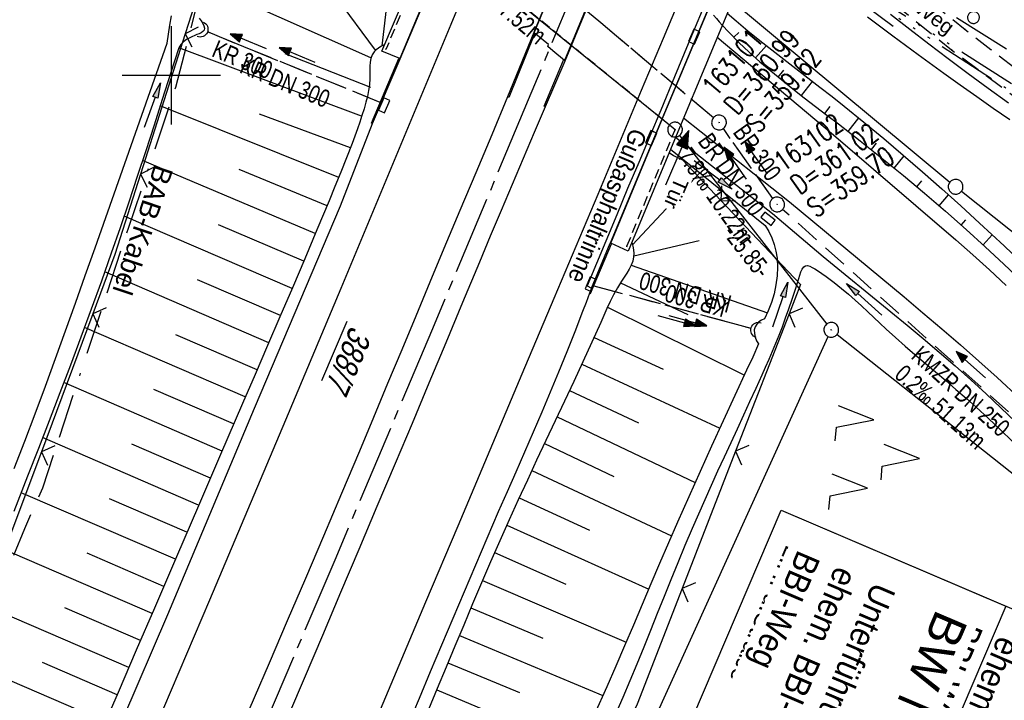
# Model space of a CAD drawing. Extents: x 510409 to 510963, y 461447 to 462240.
# Tile 11 of 25: x 510685 to 510785, y 461836 to 461906. Entities that reach past the tile are written whole.
import ezdxf

# ---------------------------------------------------------------- set-up
doc = ezdxf.new("R2010")
doc.units = 0
doc.header["$LTSCALE"] = 10
doc.header["$MEASUREMENT"] = 0
for name, pattern in [('ACAD_ISO14W100', [25.5, 12, -3, 0.5, -3, 0.5, -3, 0.5, -3]), ('ACAD_ISO16W100', [73, 15, -6.5, 15, -6.5, 15, -7, 1, -7]), ('ACHSE', [5.5, 4, -0.5, 0.5, -0.5]), ('AUSGEZOGEN', [0]), ('LT00', [0]), ('LT01', [0.2, 0.1, -0.1]), ('LT11', [0.3, 0.2, -0.1]), ('LT12', [0.4, 0.3, -0.1]), ('LT17', [0.15, 0.1, -0.05]), ('STRICHLINIE2', [0.375, 0.25, -0.125])]:
    doc.linetypes.add(name, pattern=pattern)
doc.layers.get('0').update_dxf_attribs({"linetype": 'LT00'})
for name, color, linetype in [('--EK_BW_TEXT_B', 20, 'LT00'), ('--EK_FBR', 1, 'LT00'), ('--EK_Halt-Pfeil', 4, 'LT00'), ('--EK_Haltung', 7, 'STRICHLINIE2'), ('--EK_Haltung-Text', 140, 'LT00'), ('--EK_Schacht-Text', 5, 'LT00'), ('--EL_DFK_AB_L', 21, 'LT00'), ('--EL_DFK_AB_P', 7, 'LT00'), ('--EL_Halt-Pfeil', 4, 'LT00'), ('--EL_Haltung', 182, 'STRICHLINIE2'), ('--EL_Haltung-Text', 182, 'LT00'), ('-AX-093', 35, 'ACHSE'), ('ABSTAND', 8, 'LT00'), ('BAB-KABEL', 220, 'ACAD_ISO16W100'), ('BAB-KABEL_TEXT', 221, 'Continuous'), ('BW_TEXT_B', 20, 'AUSGEZOGEN'), ('DFK_AB_FLNR', 7, 'Continuous'), ('DFK_AB_L', 21, 'LT00'), ('DFK_AB_P', 7, 'LT00'), ('DFK_GZPKT', 250, 'LT00'), ('DFK_KATASTER', 250, 'LT00'), ('DFK_NUTZUNG', 250, 'LT00'), ('DFK_VERMPKT', 252, 'LT00'), ('DL', 182, 'LT12'), ('DL_PFEIL', 201, 'LT00'), ('DL_TEXT', 182, 'LT00'), ('FELDWEG_TEXT', 1, 'Continuous'), ('KABEL_DEUTSCHLAND', 210, 'ACAD_ISO14W100'), ('PFEIL', 140, 'AUSGEZOGEN'), ('RINNE_TEXT', 11, 'Continuous'), ('TELEKOM', 210, 'ACAD_ISO14W100'), ('TOR_TEXT_B', 11, 'Continuous'), ('V107_AFBR_BAB', 250, 'LT00'), ('V107_BOESCH', 250, 'LT00'), ('V107_BOSCHUNG', 250, 'LT00'), ('V107_BR_KAPPE', 30, 'LT00'), ('V107_BR_WID', 30, 'LT17'), ('V107_FELDWEG', 250, 'LT11'), ('V107_GRABEN', 250, 'LT00'), ('V107_H_BORD', 8, 'LT00'), ('V107_KA_PRUF', 182, 'LT00'), ('V107_LD_MARK', 250, 'LT00'), ('V107_RASTER', 250, 'LT00'), ('V107_RINNE', 182, 'LT00'), ('V107_SINKK', 182, 'LT00'), ('V107_TOR', 10, 'LT00'), ('V107_UK_DURCH', 182, 'LT00'), ('V107_VERDECKT', 253, 'LT00'), ('V107_ZAUN', 40, 'LT00')]:
    doc.layers.add(name, color=color, linetype=linetype)
doc.styles.add('Arial', font='ARIAL.TTF')
doc.styles.add('Beschrift', font='ARIAL.TTF')
doc.styles.add('Haltungsbeschriftung', font='ARIAL.TTF', dxfattribs={"width": 0.75})
doc.styles.add('schachtbeschriftung', font='romans.shx', dxfattribs={"width": 0.75, "height": 2})
doc.styles.get("Standard").update_dxf_attribs({"font": 'ARIAL.TTF'})

# ---------------------------------------------------------------- blocks, each defined once
blk = doc.blocks.new('SYMB7010')
at = {"color": 0, "linetype": 'ByBlock'}
for points in [[(-0.031408, 0.499213), (-0.093728, 0.49134), (-0.15457, 0.475719), (-0.212975, 0.452595), (-0.268021, 0.422333), (-0.31884, 0.385411), (-0.36463, 0.342411), (-0.40467, 0.29401), (-0.438329, 0.240973), (-0.465074, 0.184136), (-0.484486, 0.124395), (-0.496256, 0.062692), (-0.5002, 0)], [(-0.5002, 0), (-0.496256, -0.062692), (-0.484486, -0.124395), (-0.465075, -0.184136), (-0.438329, -0.240973), (-0.404671, -0.29401), (-0.36463, -0.342411), (-0.31884, -0.385411), (-0.268021, -0.422333), (-0.212975, -0.452595), (-0.154571, -0.475719), (-0.093728, -0.49134), (-0.031408, -0.499213), (0.031408, -0.499213)], [(0.5002, 0), (0.496256, 0.062692), (0.484485, 0.124395), (0.465074, 0.184136), (0.438329, 0.240973), (0.40467, 0.29401), (0.36463, 0.342411), (0.31884, 0.385411), (0.268021, 0.422333), (0.212975, 0.452595), (0.15457, 0.475719), (0.093728, 0.49134), (0.031408, 0.499213), (-0.031408, 0.499213)], [(0.031408, -0.499213), (0.093728, -0.491341), (0.15457, -0.475719), (0.212975, -0.452595), (0.268021, -0.422333), (0.31884, -0.385411), (0.36463, -0.342411), (0.404671, -0.294011), (0.438329, -0.240974), (0.465075, -0.184136), (0.484486, -0.124395), (0.496256, -0.062692), (0.500201, 0)]]:
    blk.add_lwpolyline(points, dxfattribs=at)
blk = doc.blocks.new('SYMB0003')
at = {"color": 0, "linetype": 'ByBlock'}
for p, q in [((-0.015712, 0), (0.010166, 0.012015)), ((0, -0.021257), (-0.015712, 0)), ((0.010166, 0.012015), (0, -0.021257))]:
    blk.add_line(p, q, dxfattribs=at)
for points in [[(-0.031395, 0.499013), (-0.093691, 0.491144), (-0.154509, 0.475528), (-0.21289, 0.452414), (-0.267913, 0.422164), (-0.318712, 0.385257), (-0.364484, 0.342274), (-0.404509, 0.293893), (-0.438154, 0.240877), (-0.464888, 0.184062), (-0.484292, 0.124345), (-0.496058, 0.062667), (-0.5, 0)], [(-0.5, 0), (-0.496058, -0.062667), (-0.484292, -0.124345), (-0.464888, -0.184062), (-0.438154, -0.240877), (-0.404509, -0.293893), (-0.364485, -0.342274), (-0.318712, -0.385257), (-0.267914, -0.422164), (-0.21289, -0.452414), (-0.154509, -0.475529), (-0.093691, -0.491144), (-0.031395, -0.499014), (0.031395, -0.499014)], [(0.5, 0), (0.496057, 0.062667), (0.484292, 0.124345), (0.464888, 0.184062), (0.438153, 0.240877), (0.404509, 0.293893), (0.364484, 0.342274), (0.318712, 0.385257), (0.267913, 0.422164), (0.21289, 0.452414), (0.154509, 0.475528), (0.093691, 0.491144), (0.031395, 0.499013), (-0.031395, 0.499013)], [(0.031395, -0.499014), (0.093691, -0.491144), (0.154509, -0.475529), (0.21289, -0.452414), (0.267914, -0.422164), (0.318712, -0.385257), (0.364485, -0.342274), (0.404509, -0.293893), (0.438154, -0.240877), (0.464889, -0.184062), (0.484292, -0.124345), (0.496058, -0.062667), (0.5, 0)]]:
    blk.add_lwpolyline(points, dxfattribs=at)
blk = doc.blocks.new('SYMB7221')
at = {"color": 0, "linetype": 'ByBlock'}
for p, q in [((0, 0.435), (-0.11, 0.065)), ((0.11, 0.065), (0, 0.435)), ((0.25, 0.065), (0.11, 0.065)), ((-0.35, -0.065), (-0.46, -0.435)), ((0.35, -0.065), (0.24, -0.435))]:
    blk.add_line(p, q, dxfattribs=at)
for points in [[(-0.1, -0.435), (-0.24, -0.435), (-0.35, -0.065)], [(0.6, -0.435), (0.46, -0.435), (0.35, -0.065)]]:
    blk.add_lwpolyline(points, dxfattribs=at)
blk = doc.blocks.new('Pfreil3')
at = {"layer": 'PFEIL'}
blk.add_hatch(color=256, dxfattribs=at).paths.add_polyline_path([(-1.55, 0.27), (-1.55, -0.27), (0, 0)])
for p, q in [((-1.55, 0), (-4.83, 0)), ((-1.55, -0.27), (-1.55, 0.27)), ((-1.55, 0.27), (0, 0)), ((0, 0), (-1.55, -0.27))]:
    blk.add_line(p, q, dxfattribs=at)
blk = doc.blocks.new('SYMB0011')
at = {"color": 0, "linetype": 'ByBlock'}
for p, q in [((0.5, 0), (-0.5, 0)), ((0, 0.5), (0, -0.5))]:
    blk.add_line(p, q, dxfattribs=at)
blk = doc.blocks.new('SYMB0070')
at = {"color": 0, "linetype": 'ByBlock'}
for p, q in [((-0.5, 0), (0.2, 0)), ((0.5, 0), (0.2, 0.1)), ((0.2, 0.1), (0.2, 0)), ((0.468, 0), (0.21, 0.086)), ((0.21, 0.086), (0.21, -0.086)), ((0.21, -0.086), (0.468, 0)), ((0.22, -0.072), (0.437, 0)), ((0.23, -0.058), (0.405, 0)), ((0.24, -0.045), (0.374, 0)), ((0.342, 0), (0.25, 0.031)), ((0.25, 0.031), (0.25, -0.031)), ((0.25, -0.031), (0.342, 0)), ((0.26, -0.017), (0.31, 0)), ((0.27, -0.003), (0.279, 0))]:
    blk.add_line(p, q, dxfattribs=at)
for points in [[(0.2, 0), (0.2, -0.1), (0.5, 0)], [(0.437, 0), (0.22, 0.072), (0.22, -0.072)], [(0.405, 0), (0.23, 0.058), (0.23, -0.058)], [(0.374, 0), (0.24, 0.045), (0.24, -0.045)], [(0.31, 0), (0.26, 0.017), (0.26, -0.017)], [(0.279, 0), (0.27, 0.003), (0.27, -0.003)]]:
    blk.add_lwpolyline(points, dxfattribs=at)
blk = doc.blocks.new('SYMB0024')
at = {"color": 0, "linetype": 'ByBlock'}
for p, q in [((-0.5, 0.5), (0, 0)), ((0, 0), (0.5, 0.5))]:
    blk.add_line(p, q, dxfattribs=at)
blk = doc.blocks.new('SYMB1107')
at = {"color": 0, "linetype": 'ByBlock'}
for points in [[(-0.2, 0), (-0.196157, 0.039018), (-0.184776, 0.076537), (-0.166294, 0.111114), (-0.141421, 0.141421), (-0.111114, 0.166294), (-0.076537, 0.184776), (-0.039018, 0.196157), (0, 0.2)], [(0, 0.2), (0.039018, 0.196157), (0.076537, 0.184776), (0.111114, 0.166294), (0.141421, 0.141421), (0.166294, 0.111114), (0.184776, 0.076537), (0.196157, 0.039018), (0.2, 0)]]:
    blk.add_lwpolyline(points, dxfattribs=at)
blk = doc.blocks.new('SYMB0652')
at = {"color": 0, "linetype": 'ByBlock'}
blk.add_lwpolyline([(-0.15, -0.075), (0.15, -0.075), (0.15, 0.075), (-0.15, 0.075), (-0.15, -0.075)], dxfattribs=at)

msp = doc.modelspace()

# ---------------------------------------------------------------- linework, layer by layer
at = {"layer": '--EK_FBR'}
for points in [[(510742.85, 461918.77), (510736.92, 461904.34), (510734.25, 461897.79), (510732.63, 461893.94), (510731.01, 461890.08), (510729.39, 461886.23), (510727.77, 461882.37), (510726.33, 461878.93), (510724.9, 461875.49), (510723.47, 461872.06), (510722.03, 461868.62), (510720.6, 461865.18), (510719.16, 461861.75), (510717.33, 461857.43), (510715.5, 461853.11), (510713.66, 461848.79), (510711.81, 461844.47), (510709.96, 461840.16), (510706.93, 461833.11)], [(510746.56, 461917.12), (510740.09, 461901.42), (510738.08, 461896.79), (510736.94, 461894.16), (510735.82, 461891.53), (510734.7, 461888.89), (510733.59, 461886.25), (510732.48, 461883.61), (510731.38, 461880.97), (510729.66, 461876.87), (510727.95, 461872.77), (510726.24, 461868.67), (510724.52, 461864.57), (510722.8, 461860.48), (510720.95, 461856.11), (510719.1, 461851.73), (510717.25, 461847.36), (510715.39, 461842.99), (510713.54, 461838.62), (510712.04, 461835.11)], [(510671.23, 461779.53), (510680.96, 461801.79), (510690.5, 461823.83), (510699.64, 461845.14), (510708.46, 461866.11), (510717.23, 461886.72), (510720.49, 461895.08), (510723.3, 461901.67), (510727.3, 461911.17)], [(510755.58, 461903.86), (510767.43, 461893.92), (510779.89, 461883.24), (510781.63, 461881.73), (510783.33, 461880.19), (510785.02, 461878.62)], [(510752.15, 461895.66), (510762.95, 461887.12), (510774.63, 461877.44), (510776.55, 461875.83), (510778.47, 461874.21), (510780.36, 461872.57), (510782.25, 461870.91), (510784.11, 461869.23), (510786.46, 461867.07)], [(510742.78, 461878.34), (510742.58, 461877.82), (510742.24, 461876.89), (510741.89, 461875.96), (510741.1, 461873.9), (510740.29, 461871.84), (510739.45, 461869.79), (510738.6, 461867.75), (510737.73, 461865.71), (510736.85, 461863.68), (510735.97, 461861.65), (510735.08, 461859.62), (510734.19, 461857.59), (510733.3, 461855.56), (510732.13, 461852.86), (510730.97, 461850.15), (510729.82, 461847.43), (510728.67, 461844.71), (510727.52, 461842), (510726.38, 461839.28), (510725.23, 461836.56), (510724.08, 461833.85)]]:
    msp.add_lwpolyline(points, dxfattribs=at)
at = {"layer": '--EK_Haltung'}
for p, q in [((510755.21, 461895.67), (510727.65, 461918.86)), ((510721.27, 461897.23), (510703.78, 461904.37)), ((510761.27, 461887.46), (510756.22, 461894.57)), ((510743.03, 461878.58), (510759.01, 461874.27))]:
    msp.add_line(p, q, dxfattribs=at)
at = {"layer": '--EL_DFK_AB_L'}
msp.add_line((510727.37, 461913.89), (510750.72, 461894.94), dxfattribs=at)
at = {"layer": '--EL_Haltung'}
for p, q in [((510755.21, 461895.67), (510727.65, 461918.86)), ((510721.27, 461897.23), (510703.78, 461904.37)), ((510761.27, 461887.46), (510756.22, 461894.57)), ((510743.03, 461878.58), (510759.01, 461874.27))]:
    msp.add_line(p, q, dxfattribs=at)
at = {"layer": '-AX-093', "ltscale": 0.2}
msp.add_lwpolyline([(510846.81, 462177.02), (510838.94, 462156.03), (510829.99, 462132.38), (510820.96, 462108.76), (510811.86, 462085.17), (510802.68, 462061.61), (510793.43, 462038.08), (510784.1, 462014.58), (510774.7, 461991.1), (510765.23, 461967.66), (510755.68, 461944.25), (510746.06, 461920.86), (510736.36, 461897.51), (510726.59, 461874.19), (510716.75, 461850.9), (510706.83, 461827.64), (510696.84, 461804.41), (510686.78, 461781.21)], dxfattribs=at)
at = {"layer": 'BAB-KABEL', "ltscale": 0.03, "flags": 128}
msp.add_lwpolyline([(510815.21, 462190.53), (510811.58, 462179.56), (510799.99, 462145.42), (510792.3, 462123.57), (510788.4, 462113.38), (510775.42, 462080.22), (510767.99, 462063.07), (510763.58, 462052.25), (510748.97, 462015.85), (510734.11, 461980.27), (510735.75, 461974.12), (510736.3, 461969.77), (510735.01, 461960.35), (510733.54, 461953.45), (510732.61, 461950.41), (510729.47, 461946.14), (510717.02, 461929.17), (510709.92, 461919.39), (510706.51, 461914.6), (510702.82, 461908.04), (510700.42, 461898.74), (510695.62, 461884.42), (510690.81, 461869.93), (510686.88, 461857.98), (510685.04, 461853.83), (510680.25, 461842.12), (510675.81, 461831.33), (510671.31, 461820.47), (510665.83, 461807.09), (510656.08, 461788.01), (510650.66, 461774.89), (510648.64, 461770.11), (510642.06, 461754.06), (510636.12, 461740.44), (510627.53, 461719.32), (510619.09, 461699.24), (510611.54, 461681.69), (510608.24, 461670.02), (510604.02, 461655.46), (510601.7, 461651), (510594.84, 461637.69), (510586.41, 461620.58), (510581.53, 461610.56), (510577.23, 461600.39), (510569.71, 461582.7), (510561.2, 461562.13), (510551.36, 461540.29), (510542.35, 461520.11), (510535.47, 461505.34)], dxfattribs=at)
at = {"layer": 'DFK_AB_L'}
for p, q in [((510727.37, 461913.89), (510750.72, 461894.94)), ((510751.76, 461893.88), (510766.75, 461874.68)), ((510727.4, 461786.43), (510766.9, 461873.41))]:
    msp.add_line(p, q, dxfattribs=at)
at = {"layer": 'DFK_KATASTER'}
for p, q in [((510679.42, 461972.12), (510779.29, 461889.13)), ((510840.81, 461840.15), (510780.46, 461888.18)), ((510767.8, 461873.62), (510787.06, 461858.4))]:
    msp.add_line(p, q, dxfattribs=at)
at = {"layer": 'DL'}
for p, q in [((510755.21, 461895.67), (510727.65, 461918.86)), ((510721.27, 461897.23), (510703.78, 461904.37)), ((510761.27, 461887.46), (510756.22, 461894.57)), ((510743.03, 461878.58), (510759.01, 461874.27))]:
    msp.add_line(p, q, dxfattribs=at)
at = {"layer": 'KABEL_DEUTSCHLAND', "ltscale": 0.05, "flags": 128}
for points in [[(510676.32, 461995.37), (510687.46, 461982.31), (510696.18, 461973.17), (510702.76, 461966.6), (510706.86, 461963.69), (510713.8, 461956.33), (510723.59, 461946.55), (510730.45, 461940.13), (510764.07, 461912.8), (510797.72, 461891.46), (510845.71, 461861.35)], [(510849.8, 461861.93), (510820.54, 461880.06), (510794.5, 461896.72), (510769.34, 461912.51), (510739.2, 461937.07), (510721.06, 461954.32), (510717.9, 461959.49), (510715.64, 461962.1), (510713.74, 461964.28), (510710.85, 461966.82), (510707.19, 461969.7), (510705.78, 461970.76), (510701.13, 461976.04), (510684.7, 461995.16)]]:
    msp.add_lwpolyline(points, dxfattribs=at)
at = {"layer": 'TELEKOM', "ltscale": 0.05, "flags": 128}
msp.add_lwpolyline([(510643.32, 461996.95), (510659.23, 461997.47), (510668.07, 462004.43), (510677.12, 461999.75), (510687.63, 461983.67), (510705.74, 461964.96), (510720.52, 461950.19), (510737.29, 461933.55), (510764.16, 461912.28), (510794.75, 461892.34), (510819.49, 461876.66), (510844.37, 461860.81), (510848.63, 461858.46)], dxfattribs=at)
at = {"layer": 'V107_AFBR_BAB'}
for points in [[(510742.85, 461918.77), (510736.92, 461904.34), (510734.25, 461897.79), (510732.63, 461893.94), (510731.01, 461890.08), (510729.39, 461886.23), (510727.77, 461882.37), (510726.33, 461878.93), (510724.9, 461875.49), (510723.47, 461872.06), (510722.03, 461868.62), (510720.6, 461865.18), (510719.16, 461861.75), (510717.33, 461857.43), (510715.5, 461853.11), (510713.66, 461848.79), (510711.81, 461844.47), (510709.96, 461840.16), (510706.93, 461833.11)], [(510746.56, 461917.12), (510740.09, 461901.42), (510738.08, 461896.79), (510736.94, 461894.16), (510735.82, 461891.53), (510734.7, 461888.89), (510733.59, 461886.25), (510732.48, 461883.61), (510731.38, 461880.97), (510729.66, 461876.87), (510727.95, 461872.77), (510726.24, 461868.67), (510724.52, 461864.57), (510722.8, 461860.48), (510720.95, 461856.11), (510719.1, 461851.73), (510717.25, 461847.36), (510715.39, 461842.99), (510713.54, 461838.62), (510712.04, 461835.11)], [(510671.23, 461779.53), (510680.96, 461801.79), (510690.5, 461823.83), (510699.64, 461845.14), (510708.46, 461866.11), (510717.23, 461886.72), (510720.49, 461895.08), (510723.3, 461901.67), (510727.3, 461911.17)], [(510755.58, 461903.86), (510767.43, 461893.92), (510779.89, 461883.24), (510781.63, 461881.73), (510783.33, 461880.19), (510785.02, 461878.62)], [(510752.15, 461895.66), (510762.95, 461887.12), (510774.63, 461877.44), (510776.55, 461875.83), (510778.47, 461874.21), (510780.36, 461872.57), (510782.25, 461870.91), (510784.11, 461869.23), (510786.46, 461867.07)], [(510742.78, 461878.34), (510742.58, 461877.82), (510742.24, 461876.89), (510741.89, 461875.96), (510741.1, 461873.9), (510740.29, 461871.84), (510739.45, 461869.79), (510738.6, 461867.75), (510737.73, 461865.71), (510736.85, 461863.68), (510735.97, 461861.65), (510735.08, 461859.62), (510734.19, 461857.59), (510733.3, 461855.56), (510732.13, 461852.86), (510730.97, 461850.15), (510729.82, 461847.43), (510728.67, 461844.71), (510727.52, 461842), (510726.38, 461839.28), (510725.23, 461836.56), (510724.08, 461833.85)]]:
    msp.add_lwpolyline(points, dxfattribs=at)
at = {"layer": 'V107_BOESCH'}
for points in [[(510756.62, 461906.3), (510757.54, 461905.52), (510758.73, 461904.53), (510759.93, 461903.55), (510761.15, 461902.59), (510762.37, 461901.63), (510763.6, 461900.68), (510764.83, 461899.73), (510766.06, 461898.78), (510767.29, 461897.82), (510768.51, 461896.86), (510770.54, 461895.23), (510772.55, 461893.56), (510774.54, 461891.88), (510776.51, 461890.17), (510778.46, 461888.44), (510780.4, 461886.7), (510782.32, 461884.94), (510784.8, 461882.64), (510787.25, 461880.31)], [(510756.1, 461905.11), (510756.79, 461904.37), (510757.81, 461903.34), (510758.86, 461902.35), (510759.94, 461901.38), (510761.05, 461900.44), (510762.17, 461899.52), (510763.31, 461898.61), (510764.46, 461897.71), (510765.61, 461896.82), (510766.77, 461895.94), (510767.93, 461895.05), (510770.16, 461893.32), (510772.37, 461891.57), (510774.55, 461889.79), (510776.71, 461887.99), (510778.85, 461886.16), (510780.95, 461884.3), (510782.88, 461882.55), (510784.79, 461880.77), (510786.67, 461878.96)], [(510721.75, 461903.14), (510721.35, 461902.91), (510721.09, 461902.75), (510720.85, 461902.57), (510720.65, 461902.37), (510720.45, 461902.06), (510720.33, 461901.71), (510720.26, 461901.33), (510720.23, 461900.92), (510720.23, 461900.5), (510720.23, 461900.08), (510720.23, 461899.66), (510720.18, 461899.03), (510720.09, 461898.43), (510719.97, 461897.84), (510719.82, 461897.26), (510719.63, 461896.58), (510719.41, 461895.89), (510719.19, 461895.21), (510718.95, 461894.53), (510718.41, 461893.05), (510717.85, 461891.58), (510717.27, 461890.12), (510716.67, 461888.67), (510716.08, 461887.22), (510714.84, 461884.27), (510713.59, 461881.32), (510712.33, 461878.38), (510711.07, 461875.43), (510709.8, 461872.49), (510708.53, 461869.54), (510707.26, 461866.6), (510705.01, 461861.39), (510702.76, 461856.18), (510700.52, 461850.98), (510698.28, 461845.77), (510696.44, 461841.48), (510694.59, 461837.19), (510692.74, 461832.91)], [(510746.91, 461883), (510746.99, 461882.59), (510747.06, 461882.22), (510747.09, 461881.86), (510747.08, 461881.51), (510747, 461881.08), (510746.85, 461880.66), (510746.64, 461880.25), (510746.39, 461879.85), (510746.13, 461879.45), (510745.86, 461879.05), (510745.44, 461878.36), (510745.05, 461877.66), (510744.7, 461876.96), (510744.36, 461876.25), (510744.04, 461875.54), (510743.73, 461874.83), (510742.84, 461872.83), (510741.92, 461870.84), (510740.99, 461868.84), (510740.05, 461866.84), (510739.1, 461864.83), (510738.15, 461862.83), (510737.2, 461860.82), (510736.26, 461858.81), (510735.32, 461856.79), (510734.4, 461854.77), (510733.45, 461852.63), (510732.51, 461850.49), (510731.59, 461848.35), (510730.68, 461846.2), (510729.78, 461844.05), (510728.88, 461841.9), (510727.99, 461839.75), (510727.09, 461837.6), (510726.19, 461835.45)]]:
    msp.add_lwpolyline(points, dxfattribs=at)
at = {"layer": 'V107_BOSCHUNG'}
for p, q in [((510721.48, 461902.99), (510723, 461916.41)), ((510720.81, 461902.54), (510714.98, 461910.43)), ((510720.34, 461901.76), (510702.79, 461909.56)), ((510757.29, 461903.86), (510757.8, 461904.36)), ((510719.38, 461895.82), (510700.77, 461902.78)), ((510759.5, 461901.77), (510760.61, 461903.01)), ((510720.31, 461898.75), (510711.59, 461902.19)), ((510761.81, 461899.81), (510762.38, 461900.5)), ((510764.17, 461897.93), (510765.3, 461899.36)), ((510717.05, 461889.58), (510698.88, 461896.87)), ((510766.56, 461896.1), (510767.11, 461896.81)), ((510718.24, 461892.61), (510708.98, 461896.05)), ((510768.94, 461894.27), (510770.01, 461895.65)), ((510771.29, 461892.43), (510771.81, 461893.08)), ((510773.62, 461890.55), (510774.63, 461891.79)), ((510714.67, 461883.88), (510697.08, 461891.31)), ((510715.86, 461886.7), (510706.92, 461890.41)), ((510746.96, 461882.73), (510753.84, 461890.06)), ((510775.93, 461888.65), (510776.42, 461889.24)), ((510778.21, 461886.72), (510779.16, 461887.82)), ((510712.31, 461878.31), (510695.19, 461885.65)), ((510713.49, 461881.09), (510704.82, 461884.79)), ((510780.45, 461884.74), (510780.92, 461885.27)), ((510782.67, 461882.74), (510783.6, 461883.76)), ((510747.09, 461881.63), (510753.75, 461883.18)), ((510709.93, 461872.77), (510693.22, 461879.99)), ((510746.85, 461880.67), (510760.7, 461875.81)), ((510711.12, 461875.54), (510702.67, 461879.18)), ((510745.75, 461878.88), (510752.59, 461875.64)), ((510744.43, 461876.4), (510758.36, 461869.49)), ((510707.54, 461867.27), (510691.17, 461874.34)), ((510708.74, 461870.02), (510700.47, 461873.59)), ((510743.05, 461873.3), (510750.09, 461870.08)), ((510741.81, 461870.6), (510755.87, 461864.1)), ((510705.17, 461861.76), (510689.05, 461868.72)), ((510706.35, 461864.51), (510698.23, 461868.02)), ((510740.57, 461867.93), (510747.58, 461864.63)), ((510739.3, 461865.24), (510753.35, 461858.57)), ((510702.79, 461856.25), (510686.9, 461863.12)), ((510703.98, 461859), (510695.98, 461862.46)), ((510738.01, 461862.53), (510745.07, 461859.18)), ((510736.71, 461859.78), (510750.94, 461853.12)), ((510700.42, 461850.74), (510684.72, 461857.52)), ((510701.6, 461853.49), (510693.71, 461856.91)), ((510735.43, 461857.01), (510742.6, 461853.71)), ((510734.16, 461854.22), (510748.62, 461847.71)), ((510698.05, 461845.23), (510682.55, 461851.92)), ((510699.23, 461847.98), (510691.43, 461851.35)), ((510732.91, 461851.42), (510740.19, 461848.22)), ((510731.7, 461848.6), (510746.32, 461842.31)), ((510695.67, 461839.72), (510680.38, 461846.32)), ((510696.86, 461842.47), (510689.16, 461845.8)), ((510730.51, 461845.79), (510737.83, 461842.7)), ((510729.34, 461843), (510743.96, 461836.88)), ((510693.3, 461834.21), (510678.22, 461840.72)), ((510694.49, 461836.96), (510686.89, 461840.24)), ((510728.18, 461840.22), (510735.46, 461837.19)), ((510727.04, 461837.46), (510741.49, 461831.41))]:
    msp.add_line(p, q, dxfattribs=at)
at = {"layer": 'V107_BR_KAPPE'}
for points in [[(510743.22, 461955.25), (510745.05, 461954.58), (510739.93, 461941.91), (510732.51, 461923.87), (510727.26, 461911.21), (510723.27, 461901.69), (510721.46, 461902.44), (510725.5, 461912.02), (510730.75, 461924.69), (510738.12, 461942.66), (510743.22, 461955.25)], [(510766.82, 461936.12), (510768.61, 461935.39), (510765.34, 461927.34), (510759.15, 461912.39), (510751.91, 461895.07), (510746.53, 461882.09), (510744.75, 461882.9), (510750.27, 461896.16), (510757.39, 461913.15), (510763.53, 461928.05), (510766.82, 461936.12)], [(510740.03, 461901.49), (510738.85, 461902.5), (510738.35, 461902.93), (510738.43, 461903.12), (510736.95, 461904.3), (510742.9, 461918.75), (510749.73, 461935.31), (510751.26, 461934.13), (510751.32, 461934.26), (510751.79, 461933.87), (510753.03, 461932.87), (510746.51, 461917.14), (510740.03, 461901.49)]]:
    msp.add_lwpolyline(points, dxfattribs=at)
at = {"layer": 'V107_BR_WID'}
msp.add_lwpolyline([(510746.4, 461882.6), (510751.31, 461894.46), (510726.8, 461914.36), (510721.88, 461902.68)], dxfattribs=at)
at = {"layer": 'V107_FELDWEG', "flags": 128}
for points in [[(510763.38, 461919.02), (510765.54, 461917.21), (510767.71, 461915.39), (510769.88, 461913.58), (510772.05, 461911.78), (510774.24, 461909.99), (510776.43, 461908.2), (510778.63, 461906.43), (510780.84, 461904.67), (510783.47, 461902.61), (510786.13, 461900.57), (510788.8, 461898.55), (510791.48, 461896.55), (510794.18, 461894.56), (510796.89, 461892.59), (510799.6, 461890.63), (510801.41, 461889.34), (510803.22, 461888.06), (510805.03, 461886.79), (510806.86, 461885.54), (510808.7, 461884.3), (510810.55, 461883.09), (510812.42, 461881.9), (510814.31, 461880.75), (510816.77, 461879.27), (510833.54, 461868.76), (510849.16, 461859.68)], [(510761.83, 461916.75), (510779.46, 461902.59), (510798.03, 461888.8), (510812.9, 461878.75), (510816.89, 461876.19), (510832.17, 461866.64), (510847.6, 461857.62), (510848.15, 461857.33)]]:
    msp.add_lwpolyline(points, dxfattribs=at)
at = {"layer": 'V107_GRABEN'}
for points in [[(510702.85, 461905.82), (510703.04, 461905.54), (510703.2, 461905.28), (510703.32, 461905.03), (510703.37, 461904.8), (510703.34, 461904.6), (510703.23, 461904.46), (510703.06, 461904.33), (510702.85, 461904.22), (510702.62, 461904.13), (510702.39, 461904.03), (510702.09, 461903.9), (510701.82, 461903.78), (510701.55, 461903.65), (510701.23, 461903.41), (510700.97, 461903.12), (510700.77, 461902.78), (510699.93, 461900.16), (510699.09, 461897.54), (510698.25, 461894.92), (510697.4, 461892.31), (510696.54, 461889.7), (510695.67, 461887.09), (510694.79, 461884.48), (510693.89, 461881.89), (510692.88, 461879.03), (510691.84, 461876.18), (510690.79, 461873.34), (510689.73, 461870.5), (510688.65, 461867.67), (510687.56, 461864.84), (510686.47, 461862.02), (510685.37, 461859.19), (510683.98, 461855.6)], [(510684.02, 461859.97), (510685.09, 461862.76), (510686.15, 461865.56), (510687.19, 461868.36), (510688.22, 461871.16), (510689.23, 461873.98), (510690.24, 461876.79), (510691.24, 461879.61), (510692.24, 461882.43), (510699.59, 461903.25), (510699.72, 461904.18), (510699.86, 461905.1), (510700.02, 461906.03)], [(510770.91, 461905.95), (510773.48, 461904.01), (510776.06, 461902.1), (510778.66, 461900.22), (510780.34, 461899.02), (510782.02, 461897.83), (510783.7, 461896.65), (510785.38, 461895.48)], [(510773.24, 461906.21), (510775.2, 461904.7), (510777.15, 461903.19), (510779.12, 461901.69), (510781.16, 461900.17), (510783.2, 461898.67), (510785.25, 461897.18)], [(510751.34, 461893.69), (510761.22, 461885.92), (510766.37, 461881.54), (510773.28, 461875.93), (510774.93, 461874.58), (510776.57, 461873.21), (510778.2, 461871.83), (510779.81, 461870.43), (510781.41, 461869.01), (510782.98, 461867.57), (510784.49, 461866.15), (510785.98, 461864.72)], [(510750.84, 461892.48), (510760.47, 461884.7), (510760.84, 461884.1), (510761.15, 461883.45), (510761.4, 461882.79), (510761.58, 461882.1), (510761.69, 461881.39), (510761.72, 461880.48), (510761.69, 461879.57), (510761.57, 461878.66), (510761.39, 461877.77), (510761.13, 461876.89), (510760.8, 461876.04), (510760.41, 461875.22), (510760.11, 461875.09), (510759.85, 461874.9), (510759.64, 461874.67), (510759.47, 461874.39), (510759.37, 461874.09), (510759.38, 461873.71), (510759.45, 461873.34), (510759.59, 461872.98), (510759.8, 461872.66), (510759.22, 461871.31), (510758.59, 461869.98), (510757.4, 461867.41), (510756.21, 461864.83), (510755.02, 461862.26), (510753.85, 461859.68), (510752.69, 461857.1), (510751.54, 461854.51), (510750.63, 461852.42), (510749.73, 461850.33), (510748.84, 461848.23), (510747.95, 461846.14), (510747.06, 461844.04), (510746.16, 461841.95), (510745.26, 461839.86), (510744.35, 461837.77), (510743.11, 461834.99)], [(510745.14, 461834.71), (510746.02, 461836.71), (510746.74, 461838.41), (510747.45, 461840.11), (510748.15, 461841.82), (510748.84, 461843.54), (510749.53, 461845.25), (510750.22, 461846.98), (510750.92, 461848.7), (510751.62, 461850.43), (510752.34, 461852.17), (510753.08, 461853.91), (510753.71, 461855.37), (510754.36, 461856.83), (510755.01, 461858.29), (510755.67, 461859.74), (510756.33, 461861.18), (510757, 461862.62), (510757.65, 461864.03), (510758.3, 461865.43), (510758.93, 461866.81), (510759.55, 461868.17), (510760.16, 461869.5), (510760.51, 461870.3), (510760.87, 461871.1), (510761.21, 461871.91), (510761.55, 461872.72), (510761.89, 461873.55), (510762.23, 461874.41), (510762.56, 461875.3), (510762.89, 461876.23), (510763.22, 461877.21), (510763.56, 461878.24), (510763.89, 461879.33), (510764, 461879.67), (510764.11, 461880), (510764.24, 461880.28), (510764.4, 461880.49), (510764.59, 461880.61), (510764.8, 461880.63), (510765.03, 461880.57), (510765.28, 461880.45), (510765.54, 461880.3), (510765.81, 461880.13), (510766.69, 461879.52), (510767.5, 461878.91), (510768.26, 461878.31), (510768.98, 461877.71), (510769.65, 461877.12), (510770.3, 461876.52), (510770.92, 461875.93), (510771.54, 461875.35), (510772.16, 461874.76), (510772.79, 461874.17), (510773.74, 461873.31), (510774.72, 461872.44), (510775.73, 461871.57), (510776.76, 461870.69), (510777.81, 461869.82), (510778.86, 461868.93), (510779.91, 461868.03), (510780.95, 461867.13), (510781.98, 461866.22), (510783.22, 461865.08), (510784.43, 461863.92), (510785.63, 461862.75)]]:
    msp.add_lwpolyline(points, dxfattribs=at)
at = {"layer": 'V107_H_BORD'}
for points in [[(510737, 461904.21), (510734.38, 461897.75), (510734.25, 461897.79)], [(510720.49, 461895.08), (510720.38, 461895.13), (510723.17, 461901.7)], [(510738.08, 461896.79), (510737.97, 461896.86), (510739.94, 461901.55)], [(510742.58, 461877.82), (510742.7, 461877.79), (510744.84, 461882.86)]]:
    msp.add_lwpolyline(points, dxfattribs=at)
at = {"layer": 'V107_LD_MARK'}
for points in [[(510734.02, 461918.6), (510728.46, 461905.16), (510722.87, 461891.73), (510717.26, 461878.31), (510711.63, 461864.9), (510707.76, 461855.73), (510703.88, 461846.57), (510699.99, 461837.42), (510696.08, 461828.27), (510692.16, 461819.13), (510688.22, 461810), (510684.26, 461800.87), (510680.29, 461791.75), (510676.3, 461782.64)], [(510699.95, 461785.74), (510702.85, 461792.41), (510706.17, 461800.11), (510709.49, 461807.82), (510712.8, 461815.53), (510716.1, 461823.24), (510719.39, 461830.96), (510722.67, 461838.69), (510725.94, 461846.41), (510729.21, 461854.14), (510732.48, 461861.87), (510735.74, 461869.6), (510739, 461877.33), (510741.23, 461882.61), (510743.46, 461887.9), (510745.68, 461893.18), (510747.9, 461898.47), (510750.11, 461903.76), (510752.33, 461909.05)]]:
    msp.add_lwpolyline(points, dxfattribs=at)
at = {"layer": 'V107_RASTER'}
for p, q in [((510700, 461905), (510700, 461895)), ((510695, 461900), (510705, 461900))]:
    msp.add_line(p, q, dxfattribs=at)
at = {"layer": 'V107_RINNE'}
msp.add_line((510742.78, 461878.34), (510744.71, 461882.91), dxfattribs=at)
at = {"layer": 'V107_VERDECKT', "linetype": 'LT01'}
msp.add_lwpolyline([(510755.21, 461906.1), (510755.51, 461905.77), (510755.8, 461905.43), (510756.1, 461905.11)], dxfattribs=at)
at = {"layer": 'V107_ZAUN'}
for p, q in [((510701.42, 461904.21), (510696.86, 461889.92)), ((510692.02, 461875.73), (510686.78, 461861.68)), ((510762.91, 461875.71), (510757.46, 461861.73)), ((510757.46, 461861.73), (510752.01, 461847.76))]:
    msp.add_line(p, q, dxfattribs=at)
for points in [[(510707.6, 461917.67), (510704.29, 461913.21), (510701.42, 461904.21)], [(510750.7, 461892.15), (510751.13, 461891.83), (510752.06, 461891.39), (510755.98, 461887.26)], [(510696.86, 461889.92), (510694.26, 461881.75), (510692.02, 461875.73)], [(510755.98, 461887.26), (510764.08, 461878.72), (510762.91, 461875.71)], [(510686.78, 461861.68), (510683.57, 461853.08), (510681.41, 461847.67)], [(510752.01, 461847.76), (510747.43, 461835.99), (510746.42, 461833.84)]]:
    msp.add_lwpolyline(points, dxfattribs=at)

# ---------------------------------------------------------------- block references
at = {"layer": '--EK_Halt-Pfeil', "zscale": 4}
for p, xscale, yscale, rotation in [((510712.82, 461902.07), 4.000000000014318, 4.000000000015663, 157.4490396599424), ((510759.56, 461891.6), 4.000000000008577, 4, 125.3904599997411), ((510751.48, 461875.01), 4.000000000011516, 4.00000000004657, 344.7846608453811), ((510781.41, 461870.54), 3.999999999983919, 4, 138.1423000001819)]:
    msp.add_blockref('SYMB0070', p, dxfattribs=dict(at, xscale=xscale, yscale=yscale, rotation=rotation))
at = {"layer": '--EL_DFK_AB_P', "xscale": 1.500000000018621, "yscale": 1.5, "zscale": 1.5, "rotation": 264.7377099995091}
for p in [(510751.3, 461894.47), (510767.21, 461874.09)]:
    msp.add_blockref('SYMB0003', p, dxfattribs=at)
at = {"layer": '--EL_Halt-Pfeil', "zscale": 4}
for p, xscale, yscale, rotation in [((510712.82, 461902.07), 4.000000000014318, 4.000000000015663, 157.4490396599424), ((510759.56, 461891.6), 4.000000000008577, 4, 125.3904599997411), ((510751.48, 461875.01), 4.000000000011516, 4.00000000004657, 344.7846608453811), ((510781.41, 461870.54), 3.999999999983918, 4, 138.1423000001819)]:
    msp.add_blockref('SYMB0070', p, dxfattribs=dict(at, xscale=xscale, yscale=yscale, rotation=rotation))
at = {"layer": 'DFK_AB_P', "xscale": 1.500000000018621, "yscale": 1.5, "zscale": 1.5, "rotation": 264.7377099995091}
for p in [(510751.3, 461894.47), (510767.21, 461874.09)]:
    msp.add_blockref('SYMB0003', p, dxfattribs=at)
at = {"layer": 'DFK_GZPKT', "xscale": 1.500000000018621, "yscale": 1.5, "zscale": 1.5, "rotation": 264.7377099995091}
msp.add_blockref('SYMB7010', (510779.87, 461888.65), dxfattribs=at)
at = {"layer": 'DFK_NUTZUNG', "xscale": 9.999999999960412, "yscale": 10, "zscale": 10, "rotation": 264.7377000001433}
msp.add_blockref('SYMB7221', (510771.86, 461861.39), dxfattribs=at)
at = {"layer": 'DFK_VERMPKT', "xscale": 1.200000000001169, "yscale": 1.200000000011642, "zscale": 1.2, "rotation": 264.7377100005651}
msp.add_blockref('SYMB7010', (510781.69, 461905.87), dxfattribs=at)
at = {"layer": 'DL_PFEIL', "zscale": 4}
for p, xscale, yscale, rotation in [((510707.84, 461903.46), 4.000000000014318, 4.000000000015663, 157.4490396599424), ((510757.43, 461891.05), 4.000000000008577, 4, 125.3904599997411), ((510752.61, 461875.01), 4.000000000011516, 4.00000000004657, 344.7846608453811)]:
    msp.add_blockref('SYMB0070', p, dxfattribs=dict(at, xscale=xscale, yscale=yscale, rotation=rotation))
at = {"layer": 'PFEIL'}
for p, rotation in [((510769.63, 461907.87), 143.5800872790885), ((510698.91, 461899.21), 69.84183150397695), ((510757.11, 461888.4), 323.2682163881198), ((510762.8, 461878.93), 70.95153006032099), ((510768.75, 461878.82), 138.1546635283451)]:
    msp.add_blockref('Pfreil3', p, dxfattribs=dict(at, rotation=rotation))
at = {"layer": 'V107_BR_WID', "xscale": 0.1000000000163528, "yscale": 0.09999999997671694, "zscale": 0.1, "rotation": 246.8655000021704}
for p in [(510721.88, 461902.68), (510751.31, 461894.46), (510746.4, 461882.6)]:
    msp.add_blockref('SYMB0011', p, dxfattribs=at)
at = {"layer": 'V107_FELDWEG', "xscale": 0.1000000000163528, "yscale": 0.09999999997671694, "zscale": 0.1, "rotation": 246.8655000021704}
for p in [(510780.84, 461904.67), (510779.46, 461902.59)]:
    msp.add_blockref('SYMB0011', p, dxfattribs=at)
at = {"layer": 'V107_KA_PRUF', "xscale": 1.500000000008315, "yscale": 1.5, "zscale": 1.5, "rotation": 246.8655000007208}
for p in [(510755.78, 461895.19), (510761.7, 461886.85)]:
    msp.add_blockref('SYMB0003', p, dxfattribs=at)
at = {"layer": 'V107_SINKK', "yscale": 4.5, "zscale": 4.5}
for p, xscale, rotation in [((510753.25, 461903.92), 4.499999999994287, 246.8654999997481), ((510721.68, 461896.94), 4.499999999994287, 246.8654999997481), ((510748.87, 461893.62), 4.499999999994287, 246.8654999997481), ((510748.87, 461893.6), 4.499999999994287, 246.8654999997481), ((510760.77, 461885.4), 4.500000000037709, 322.7498734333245), ((510742.71, 461878.74), 4.499999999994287, 246.8654999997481)]:
    msp.add_blockref('SYMB0652', p, dxfattribs=dict(at, xscale=xscale, rotation=rotation))
at = {"layer": 'V107_TOR', "xscale": 6.000000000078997, "yscale": 6, "zscale": 6, "rotation": 66.86549999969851}
msp.add_blockref('SYMB0070', (510751.54, 461891.61), dxfattribs=at)
at = {"layer": 'V107_UK_DURCH', "zscale": 4}
for p, xscale, yscale, rotation in [((510702.94, 461904.68), 4.000000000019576, 4, 246.8655000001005), ((510759.81, 461874.06), 4.000000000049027, 3.999999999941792, 71.48558759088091)]:
    msp.add_blockref('SYMB1107', p, dxfattribs=dict(at, xscale=xscale, yscale=yscale, rotation=rotation))
at = {"layer": 'V107_ZAUN', "yscale": 2.099999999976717, "zscale": 2.1}
for p, xscale, rotation in [((510701.42, 461904.21), 2.100000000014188, 252.322080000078), ((510696.86, 461889.92), 2.100000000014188, 252.322080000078), ((510755.98, 461887.26), 2.100000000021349, 313.4956399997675), ((510692.02, 461875.73), 2.099999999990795, 249.5557200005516), ((510762.91, 461875.71), 2.099999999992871, 248.7123299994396), ((510686.78, 461861.68), 2.099999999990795, 249.5557200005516), ((510757.46, 461861.73), 2.099999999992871, 248.7123299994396), ((510752.01, 461847.76), 2.099999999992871, 248.7123299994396)]:
    msp.add_blockref('SYMB0024', p, dxfattribs=dict(at, xscale=xscale, rotation=rotation))

# ---------------------------------------------------------------- texts
at = {"layer": '--EK_Haltung-Text', "style": 'Haltungsbeschriftung', "width": 0.75}
for s, rotation, p in [('10.4‰ 37.52m', -40.083, (510727.77, 461911)), ('KR DN 300', 337.449, (510706.85, 461900.3)), ('BR DN 300', -54.6095, (510753.55, 461893.27)), ('KR DN 300', 164.7847, (510757.18, 461877.53)), ('KMZR DN 250', -41.8577, (510775.24, 461871.26)), ('0.2‰ 51.13m', -41.8577, (510773.53, 461869.35))]:
    msp.add_text(s, height=1.8, rotation=rotation, dxfattribs=at).set_placement(p)
at = {"layer": '--EK_Schacht-Text', "style": 'schachtbeschriftung', "width": 0.75}
for s, rotation, p in [('163101', 49.917, (510755.43, 461897.71)), ('D=360.99', 49.917, (510757.64, 461895.85)), ('S=359.62', 49.917, (510759.84, 461894)), ('163102', 35.3905, (510762.32, 461890.13)), ('D=361.02', 35.3905, (510763.99, 461887.78)), ('S=359.70', 35.3905, (510765.66, 461885.44))]:
    msp.add_text(s, height=2, rotation=rotation, dxfattribs=at).set_placement(p)
at = {"layer": '--EL_Haltung-Text', "style": 'Haltungsbeschriftung', "width": 0.75}
for s, rotation, p in [('KR DN 300', 337.449, (510706.85, 461900.3)), ('BR DN 300', -54.6095, (510753.55, 461893.27)), ('KR DN 300', 164.7847, (510757.18, 461877.53)), ('KMZR DN 250', -41.8577, (510775.24, 461871.26))]:
    msp.add_text(s, height=1.8, rotation=rotation, dxfattribs=at).set_placement(p)
at = {"layer": 'ABSTAND', "width": 0.75}
msp.add_text(' -25.85-', height=1.8, rotation=-52.0232, dxfattribs=at).set_placement((510755.78, 461884.32))
at = {"layer": 'BAB-KABEL_TEXT', "insert": (510696.13, 461884.57), "char_height": 2, "attachment_point": 8, "rotation": 251.4916, "style": 'Beschrift'}
msp.add_mtext('BAB-Kabel', dxfattribs=at)
at = {"layer": 'DFK_AB_FLNR', "oblique": 13.754, "width": 0.75}
msp.add_text('%%U388/7', height=2.5, rotation=246.8655, dxfattribs=at).set_placement((510718.29, 461874.62))
at = {"layer": 'DL_TEXT', "style": 'Haltungsbeschriftung', "width": 0.75}
for s, rotation, p in [('KR 300', 337.449, (510704.01, 461901.97)), ('BR 300', -54.6095, (510757.12, 461894.19)), ('KR 300', 164.7847, (510756.67, 461877.1))]:
    msp.add_text(s, height=1.8, rotation=rotation, dxfattribs=at).set_placement(p)
at = {"layer": 'FELDWEG_TEXT', "insert": (510775.29, 461906.25), "char_height": 1.5, "attachment_point": 7, "rotation": 323.3616, "style": 'Beschrift'}
msp.add_mtext('Weg', dxfattribs=at)
at = {"layer": 'RINNE_TEXT', "insert": (510746.35, 461894.95), "char_height": 1.8, "attachment_point": 7, "rotation": 247.1643, "style": 'Arial'}
msp.add_mtext('{\\W0.9;Gußasphaltrinne}', dxfattribs=at)

# ---------------------------------------------------------------- next in the draw order: texts
at = {"layer": 'BW_TEXT_B', "insert": (510803.12, 461835.02), "char_height": 2, "width": 37.5546, "attachment_point": 1, "rotation": 246.8655, "style": 'Beschrift', "bg_fill": 3, "box_fill_scale": 1.5, "bg_fill_color": 256, "bg_fill_transparency": 0}
msp.add_mtext('{\\Funir_o|c0;\\H1.75x;6738751\\fArial|b0|i0|c238|p34;\\H0.5714x;\\P\\H1.75x;BW N_93_B1\\fArial|b0|i0|c0|p34;63d\\fArial|b0|i0|c238|p34;\\W0.8;\\P\\H0.3714x;\\W1;\\P\\fArial|b0|i0|c0|p34;\\H1.924x;\\W0.9;Unterführung der St 2145, ehem. BBI-Bahn und BBI-Weg\\fArial|b0|i0|c238|p34;\\P\\H0.1999x;\\W1;\\P\\pt8,20;\\H3.602x;K\\fArial|b0|i0|c0|p34;m^I^I\\fArial|b0|i0|c238|p34;1\\fArial|b0|i0|c0|p34;63.692\\fArial|b0|i0|c238|p34;\\PBw.Wi\\fArial|b0|i0|c0|p34;.^I^I118.35\\fArial|b0|i0|c238|p34; gon\\PL.W.^I\\fArial|b0|i0|c0|p34;           ^I28.05 \\fArial|b0|i0|c238|p34;m\\P\\pt20;\\fArial|b0|i0|c0|p34;L.H. ü.BBI-Weg ^I5.56 m\\PL.H. ü.Gleis  ^I4.92 m\\PL.H. ü.Straße ^I4.84 m}', dxfattribs=at)
at = {"layer": 'TOR_TEXT_B', "insert": (510751.32, 461889.72), "char_height": 1.5, "attachment_point": 7, "rotation": 246.8655, "style": 'Beschrift', "bg_fill": 3, "box_fill_scale": 1.15, "bg_fill_color": 256, "bg_fill_transparency": 7669239}
msp.add_mtext('Tür', dxfattribs=at)

# ---------------------------------------------------------------- next in the draw order: linework, layer by layer
at = {"layer": '--EL_DFK_AB_L'}
msp.add_line((510751.76, 461893.88), (510766.75, 461874.68), dxfattribs=at)
at = {"layer": 'BW_TEXT_B'}
msp.add_lwpolyline([(510806.94, 461836.6), (510790.02, 461796.99), (510745.2, 461816.14), (510762.12, 461855.74)], close=True, dxfattribs=at)
at = {"layer": 'V107_RINNE', "flags": 128}
msp.add_lwpolyline([(510766.77, 461936.14), (510763.49, 461928.06), (510757.36, 461913.16), (510750.23, 461896.17), (510744.71, 461882.91)], dxfattribs=at)
at = {"layer": 'V107_RINNE'}
msp.add_lwpolyline([(510754.06, 461906.59), (510752.65, 461903.21), (510751.25, 461899.83), (510749.84, 461896.46), (510748.72, 461893.79), (510747.6, 461891.12), (510746.47, 461888.46), (510745.36, 461885.79), (510744.24, 461883.12), (510743.29, 461880.84), (510742.35, 461878.57), (510742.78, 461878.34)], dxfattribs=at)

# ---------------------------------------------------------------- next in the draw order: texts
at = {"layer": '--EK_Haltung-Text', "style": 'Haltungsbeschriftung', "width": 0.75}
msp.add_text('7.8‰ 10.22m', height=1.8, rotation=-54.6095, dxfattribs=at).set_placement((510751.47, 461891.78))

# ---------------------------------------------------------------- next in the draw order: texts
at = {"layer": '--EK_BW_TEXT_B', "insert": (510781.17, 461844.4), "char_height": 2, "width": 37.5546, "attachment_point": 1, "rotation": 246.8655, "style": 'Beschrift', "bg_fill": 3, "box_fill_scale": 1.5, "bg_fill_color": 256, "bg_fill_transparency": 0}
msp.add_mtext('{\\fArial|b0|i0|c238|p34;\\H1.7499x;BW N_93_B1\\fArial|b0|i0|c0|p34;63d\\fArial|b0|i0|c238|p34;\\W0.8;\\P\\H0.3714x;\\W1;\\P\\fArial|b0|i0|c0|p34;\\H1.924x;\\W0.9;Unterführung der St 2145, ehem. BBI-Bahn und BBI-Weg}', dxfattribs=at)

# ---------------------------------------------------------------- next in the draw order: linework, layer by layer
at = {"layer": '--EK_BW_TEXT_B'}
msp.add_lwpolyline([(510784.99, 461845.97), (510768.07, 461806.37), (510745.2, 461816.14), (510762.12, 461855.74)], close=True, dxfattribs=at)
at = {"layer": '--EK_Haltung'}
msp.add_line((510799.22, 461853.24), (510762.26, 461886.35), dxfattribs=at)
at = {"layer": '--EL_DFK_AB_L'}
msp.add_line((510727.4, 461786.43), (510766.9, 461873.41), dxfattribs=at)
at = {"layer": '--EL_Haltung'}
msp.add_line((510799.22, 461853.24), (510762.26, 461886.35), dxfattribs=at)

doc.saveas('drawing.dxf')
